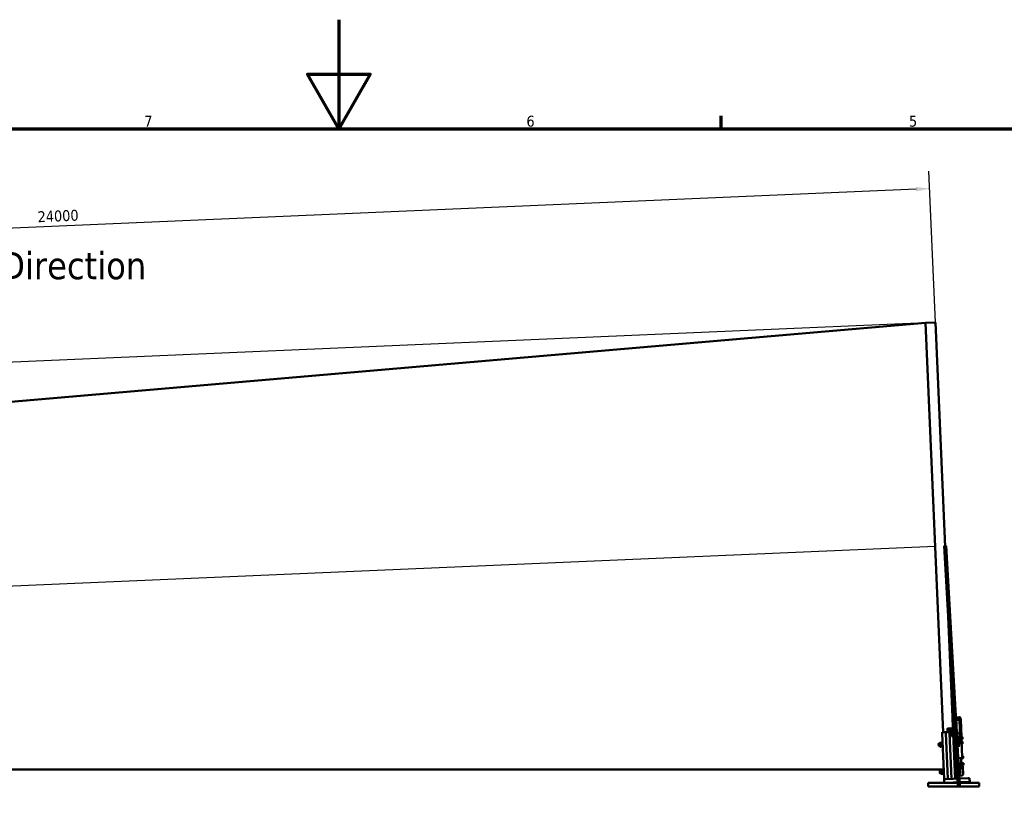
# Model space of a CAD drawing. Header units: millimetres. Extents: x 0 to 63075, y 0 to 44550.
# Tile 15 of 49: x 27150 to 40688, y 33778 to 44550. Entities that reach past the tile are written whole.
import ezdxf

# ---------------------------------------------------------------- set-up
doc = ezdxf.new("R2010")
doc.units = ezdxf.units.MM
doc.header["$LTSCALE"] = 75
for name, color, linetype, lineweight in [('Border (ISO)', 7, 'Continuous', 70), ('Dimension (ISO)', 7, 'Continuous', 25), ('Sketch Geometry (ISO)', 7, 'Continuous', 25), ('Symbol (ISO)', 7, 'Continuous', 25), ('Visible (ISO)', 7, 'Continuous', 50)]:
    doc.layers.add(name, color=color, linetype=linetype, lineweight=lineweight)
doc.styles.add('Label Text (ISO)', font='tahoma.ttf')
doc.styles.add('Note Text (ISO)', font='tahoma.ttf')
doc.dimstyles.new('Default (ISO)', dxfattribs={"dimscale": 75, "dimtxt": 2, "dimasz": 2.5, "dimexe": 3.175, "dimexo": 0, "dimgap": 0.762, "dimtad": 1, "dimrnd": 1e-08, "dimtxsty": 'Note Text (ISO)', "dimcen": 0.09, "dimdle": 10, "dimclrd": 256, "dimclre": 256, "dimclrt": 256, "dimazin": 2, "dimtfac": 1, "dimtmove": 0, "dimatfit": 3, "dimfxl": 1, "dimtolj": 1, "dimtzin": 0, "dimlwd": -1, "dimlwe": -1, "dimarcsym": 0})

# ---------------------------------------------------------------- blocks, each defined once
blk = doc.blocks.new('Borders Default Border')
at = {"layer": 'Border (ISO)'}
blk.add_line((490.58, 574), (490.58, 576.4), dxfattribs=at)
at = {"layer": 'Border (ISO)', "flags": 128}
for points in [[(420.5, 594), (420.5, 574), (414.73, 584), (426.27, 584), (420.5, 574)], [(20, 20), (20, 574), (821, 574), (821, 20), (20, 20)]]:
    blk.add_lwpolyline(points, dxfattribs=at)
at = {"layer": 'Border (ISO)', "char_height": 2, "attachment_point": 7, "style": 'Label Text (ISO)'}
for s, insert in [('7', (384.84, 574.4)), ('6', (454.9, 574.36)), ('5', (525.04, 574.36))]:
    blk.add_mtext(s, dxfattribs=dict(at, insert=insert))
blk = doc.blocks.new('*D34')
at = {"layer": 'Defpoints', "color": 0, "transparency": 16777216}
for p in [(39607, 40381), (14219, 39291), (15835, 38359)]:
    blk.add_point(p, dxfattribs=at)
at = {"layer": 'Dimension (ISO)', "transparency": 16777216}
for p, q in [((9457, 40612), (14162, 40612)), ((14162, 40612), (14219, 39291)), ((39607, 40381), (13981, 39280)), ((14254, 38479), (14227, 39103)), ((15835, 38359), (14024, 38281))]:
    blk.add_line(p, q, dxfattribs=at)
for points in [[(14258, 39105), (14196, 39102), (14219, 39291)], [(14285, 38480), (14223, 38478), (14262, 38292)]]:
    blk.add_solid(points, dxfattribs=at)
at = {"layer": 'Dimension (ISO)', "transparency": 16777216, "insert": (9514, 40833), "char_height": 150, "attachment_point": 1, "style": 'Note Text (ISO)'}
blk.add_mtext('\\A1;\\fTahoma|b0|i0;\\H152.8662;Maximum allowable diameter difference = \\fTahoma|b0|i0;\\H150.0000;1000', dxfattribs=at)
blk = doc.blocks.new('*D35')
at = {"layer": 'Defpoints', "color": 0, "transparency": 16777216}
for p in [(15685, 41198), (39742, 40387), (15807, 38353)]:
    blk.add_point(p, dxfattribs=at)
at = {"layer": 'Dimension (ISO)', "transparency": 16777216}
for p, q in [((39742, 40387), (39652, 42466)), ((39475, 42220), (15872, 41206)), ((15807, 38353), (15675, 41436))]:
    blk.add_line(p, q, dxfattribs=at)
for points in [[(39474, 42251), (39477, 42189), (39663, 42228)], [(15871, 41237), (15873, 41175), (15685, 41198)]]:
    blk.add_solid(points, dxfattribs=at)
at = {"layer": 'Dimension (ISO)', "transparency": 16777216, "insert": (27393, 41915), "char_height": 150, "attachment_point": 1, "rotation": 2.4594, "style": 'Note Text (ISO)'}
blk.add_mtext('\\A1;24000', dxfattribs=at)
blk = doc.blocks.new('*D42')
at = {"layer": 'Defpoints', "color": 0, "transparency": 16777216}
for p in [(48449, 37343), (50267, 36307)]:
    blk.add_point(p, dxfattribs=at)
at = {"layer": 'Dimension (ISO)', "transparency": 16777216}
blk.add_line((41594, 41247), (48286, 37436), dxfattribs=at)
blk.add_solid([(48302, 37463), (48271, 37408), (48449, 37343)], dxfattribs=at)
at = {"layer": 'Dimension (ISO)', "transparency": 16777216, "insert": (41901, 41670), "char_height": 150, "attachment_point": 1, "rotation": 330.3353, "style": 'Note Text (ISO)'}
blk.add_mtext('\\A1; \\fTahoma|b0|i0;\\H149.0446;Ø\\fTahoma|b0|i0;\\H152.8662;4145\\fTahoma|b0|i0;\\H150.0000;\\P\\fTahoma|b0|i0;\\H152.8662;Diameter difference between conical tower flanges is up to 2000mm', dxfattribs=at)

msp = doc.modelspace()

# ---------------------------------------------------------------- linework, layer by layer
at = {"layer": 'Sketch Geometry (ISO)', "linetype": 'Continuous'}
msp.add_line((16477.8298, 36312.2783), (39738.7044, 37311.3572), dxfattribs=at)
at = {"layer": 'Sketch Geometry (ISO)', "color": 1, "linetype": 'Continuous', "lineweight": 100, "true_color": 0xff0000}
msp.add_line((39873.5801, 37317.1502), (40062.0775, 34010.1049), dxfattribs=at)
at = {"layer": 'Visible (ISO)'}
for p, q in [((16388.8957, 38382.8693), (39606.8589, 40381.027)), ((39606.8589, 40381.027), (39741.7345, 40386.8201)), ((39848.5286, 34754.3945), (39606.8589, 40381.027)), ((39606.8589, 40381.027), (39848.5286, 34754.3945)), ((39974.5768, 34965.7126), (39741.7345, 40386.8201)), ((40024.5307, 34967.8582), (39974.5768, 34965.7126)), ((39975.435, 34945.731), (39974.5768, 34965.7126)), ((39975.435, 34945.731), (40011.0515, 34116.4956)), ((40024.5307, 34967.8582), (40025.3889, 34947.8766)), ((40024.9159, 34958.8902), (40072.8717, 34960.95)), ((40025.0783, 34955.1091), (40073.0341, 34957.1688)), ((40025.3889, 34947.8766), (40061.0055, 34118.6411)), ((40074.1861, 34930.3468), (40026.2303, 34928.287)), ((40088.4736, 34923.954), (40087.3216, 34950.776)), ((39907.2663, 34785.0712), (39906.4885, 34803.1807)), ((39941.2749, 34808.9049), (39916.298, 34807.8321)), ((40026.4449, 34923.2916), (40074.4007, 34925.3514)), ((40071.4096, 34925.0799), (40071.5666, 34921.423)), ((40071.5666, 34921.423), (40081.2227, 34696.6066)), ((40088.2288, 34696.6154), (40078.4828, 34923.5249)), ((40088.4736, 34923.954), (40098.5075, 34690.3425)), ((39833.5424, 34753.7508), (39883.4964, 34755.8964)), ((39834.1861, 34738.7646), (39833.5424, 34753.7508)), ((39861.1897, 34110.0588), (39834.1861, 34738.7646)), ((39883.4964, 34755.8964), (39933.4503, 34758.042)), ((39883.4964, 34755.8964), (39884.1401, 34740.9102)), ((39884.1401, 34740.9102), (39883.4964, 34755.8964)), ((39884.1401, 34740.9102), (39911.1436, 34112.2044)), ((39911.1436, 34112.2044), (39884.1401, 34740.9102)), ((39907.2663, 34785.0712), (39908.4734, 34756.9692)), ((39917.0758, 34789.7226), (39942.0528, 34790.7954)), ((39933.4503, 34758.042), (39959.213, 34759.1485)), ((39933.4503, 34758.042), (39934.094, 34743.0558)), ((39934.094, 34743.0558), (39933.4503, 34758.042)), ((39934.094, 34743.0558), (39961.0976, 34114.35)), ((39961.0976, 34114.35), (39934.094, 34743.0558)), ((39937.2572, 34739.3214), (39938.4304, 34740.5998)), ((39937.8385, 34725.7877), (39937.2572, 34739.3214)), ((39937.8385, 34725.7877), (39939.117, 34724.6146)), ((39946.396, 34740.942), (39938.4304, 34740.5998)), ((39938.4304, 34740.5998), (39939.117, 34724.6146)), ((39947.0826, 34724.9567), (39939.117, 34724.6146)), ((39946.2566, 34744.189), (39947.0679, 34745.7448)), ((39946.2566, 34744.189), (39947.2221, 34721.7097)), ((39947.2221, 34721.7097), (39948.1638, 34720.2292)), ((39959.4367, 34747.1529), (39947.6572, 34746.6469)), ((39959.64, 34742.4197), (39947.8605, 34741.9138)), ((39960.2256, 34728.7867), (39948.4461, 34728.2807)), ((39960.6078, 34719.8868), (39948.8283, 34719.3809)), ((39961.043, 34744.8241), (39960.1012, 34746.3046)), ((39960.9142, 34747.8213), (39961.6313, 34748.6028)), ((39962.1372, 34719.3475), (39960.9142, 34747.8213)), ((39962.0085, 34722.3448), (39961.1972, 34720.789)), ((39961.6313, 34748.6028), (39963.8793, 34748.6993)), ((39961.6313, 34748.6028), (39962.9187, 34718.6304)), ((39962.1372, 34719.3475), (39962.9187, 34718.6304)), ((39964.7567, 34728.2706), (39962.8122, 34773.5442)), ((39962.9187, 34718.6304), (39965.1666, 34718.727)), ((39964.7567, 34728.2706), (39965.327, 34714.9935)), ((39965.327, 34714.9935), (39966.0524, 34698.1044)), ((39966.0524, 34698.1044), (39966.0926, 34697.1683)), ((39986.0742, 34698.0266), (39966.0926, 34697.1683)), ((40037.1124, 34744.8383), (40034.1152, 34744.7096)), ((40037.799, 34728.8531), (40034.8018, 34728.7243)), ((40036.2642, 34694.6756), (40084.22, 34696.7353)), ((40037.7725, 34748.1147), (40036.9732, 34748.0803)), ((40036.9732, 34748.0803), (40037.9382, 34725.611)), ((40085.372, 34669.9132), (40037.4162, 34667.8535)), ((40037.6308, 34662.8581), (40085.5866, 34664.9179)), ((40037.6693, 34750.5176), (40045.79, 34750.8664)), ((40038.0507, 34741.6378), (40037.6693, 34750.5176)), ((40038.7376, 34725.6454), (40037.9382, 34725.611)), ((40038.0507, 34741.6378), (40046.1714, 34741.9866)), ((40038.6365, 34728.0003), (40038.0507, 34741.6378)), ((40038.6365, 34728.0003), (40046.7572, 34728.3491)), ((40038.8408, 34723.2425), (40038.6365, 34728.0003)), ((40038.8408, 34723.2425), (40046.9615, 34723.5913)), ((40046.9317, 34749.2638), (40046.4493, 34750.0221)), ((40047.0515, 34746.4725), (40046.9317, 34749.2638)), ((40047.5351, 34735.2139), (40047.0515, 34746.4725)), ((40047.9302, 34726.0162), (40047.5351, 34735.2139)), ((40047.9615, 34725.2859), (40047.5459, 34724.4889)), ((40047.9615, 34725.2859), (40047.9302, 34726.0162)), ((40080.2659, 34718.884), (40083.2631, 34719.0128)), ((40082.5893, 34664.7891), (40083.6245, 34640.687)), ((40089.5932, 34663.4355), (40082.6603, 34663.1377)), ((40089.9905, 34655.5983), (40089.6687, 34663.0913)), ((40099.6595, 34663.5205), (40098.5075, 34690.3425)), ((40101.9553, 34679.9812), (40098.958, 34679.8524)), ((40102.6418, 34663.9959), (40099.6446, 34663.8672)), ((40099.6595, 34663.5205), (40099.9813, 34656.0274)), ((40102.6154, 34683.2575), (40101.816, 34683.2232)), ((40101.816, 34683.2232), (40102.7811, 34660.7539)), ((40102.5034, 34685.865), (40110.6241, 34686.2138)), ((40102.5629, 34684.4796), (40102.5034, 34685.865)), ((40102.5629, 34684.4796), (40110.6836, 34684.8284)), ((40102.6057, 34683.4817), (40102.5629, 34684.4796)), ((40102.6057, 34683.4817), (40110.7265, 34683.8305)), ((40103.1408, 34671.025), (40102.6057, 34683.4817)), ((40103.5804, 34660.7882), (40102.7811, 34660.7539)), ((40103.1408, 34671.025), (40111.2615, 34671.3738)), ((40103.6329, 34659.5662), (40103.1408, 34671.025)), ((40103.6329, 34659.5662), (40111.7537, 34659.915)), ((40103.6924, 34658.1808), (40103.6329, 34659.5662)), ((40111.7551, 34684.4371), (40110.6959, 34686.1023)), ((40111.7745, 34684.4066), (40111.7551, 34684.4371)), ((40111.7758, 34684.3754), (40111.7745, 34684.4066)), ((40112.0648, 34677.6481), (40111.7758, 34684.3754)), ((40112.7877, 34660.3967), (40111.8751, 34658.6467)), ((40112.5784, 34665.6904), (40112.0648, 34677.6481)), ((40112.8044, 34660.4287), (40112.5784, 34665.6904)), ((40112.8044, 34660.4287), (40112.7877, 34660.3967)), ((39785.1903, 34597.793), (39787.5366, 34600.3499)), ((39786.5245, 34566.7293), (39785.1903, 34597.793)), ((39786.5245, 34566.7293), (39789.0814, 34564.3831)), ((39804.0675, 34601.0599), (39787.5366, 34600.3499)), ((39787.5366, 34600.3499), (39789.0814, 34564.3831)), ((39805.6123, 34565.0931), (39789.0814, 34564.3831)), ((39803.7435, 34608.603), (39804.7846, 34610.5995)), ((39803.7435, 34608.603), (39805.9363, 34557.55)), ((39805.9363, 34557.55), (39807.1448, 34555.6501)), ((39831.0525, 34611.7277), (39807.2386, 34610.7049)), ((39832.2326, 34584.253), (39808.4186, 34583.2302)), ((39833.4127, 34556.7784), (39809.5987, 34555.7555)), ((39834.715, 34609.9332), (39833.5065, 34611.8331)), ((39834.4489, 34616.1275), (39835.6441, 34617.43)), ((39837.1738, 34552.686), (39834.4489, 34616.1275)), ((39835.6441, 34617.43), (39839.3907, 34617.5909)), ((39835.6441, 34617.43), (39838.4763, 34551.4908)), ((39836.9077, 34558.8803), (39835.8666, 34556.8838)), ((39837.1738, 34552.686), (39838.4763, 34551.4908)), ((39838.4763, 34551.4908), (39842.2228, 34551.6517)), ((40038.666, 34638.756), (40086.6218, 34640.8157)), ((40086.9934, 34632.1634), (40039.0376, 34630.1037)), ((40044.8455, 34611.4016), (40039.8501, 34611.187)), ((40046.3903, 34575.4347), (40041.3949, 34575.2202)), ((40045.3207, 34618.9839), (40044.5213, 34618.9496)), ((40044.5213, 34618.9496), (40046.7145, 34567.8867)), ((40045.2372, 34620.9272), (40064.4633, 34621.7529)), ((40046.4173, 34593.4525), (40045.2372, 34620.9272)), ((40046.4173, 34593.4525), (40065.6433, 34594.2783)), ((40047.5973, 34565.9778), (40046.4173, 34593.4525)), ((40047.5139, 34567.921), (40046.7145, 34567.8867)), ((40047.5973, 34565.9778), (40066.8234, 34566.8036)), ((40067.5072, 34608.121), (40066.9172, 34621.8583)), ((40068.6873, 34580.6463), (40067.5072, 34608.121)), ((40069.2773, 34566.909), (40068.6873, 34580.6463)), ((40089.9905, 34655.5983), (40090.2836, 34648.7744)), ((40090.4694, 34644.4483), (40090.2836, 34648.7744)), ((40100.2744, 34649.2035), (40099.9813, 34656.0274)), ((40100.2744, 34649.2035), (40100.4602, 34644.8774)), ((40100.4602, 34644.8774), (40110.4801, 34411.5925)), ((40103.5854, 34624.5488), (40101.3375, 34624.4523)), ((40104.8728, 34594.5764), (40102.6249, 34594.4799)), ((40104.8728, 34594.5764), (40103.5854, 34624.5488)), ((40104.3669, 34623.8317), (40103.5854, 34624.5488)), ((40103.6924, 34658.1808), (40111.8132, 34658.5295)), ((40104.3669, 34623.8317), (40105.5899, 34595.3579)), ((40105.2952, 34620.8638), (40104.4959, 34620.8295)), ((40105.5899, 34595.3579), (40104.8728, 34594.5764)), ((40105.1925, 34623.2564), (40113.3132, 34623.6052)), ((40105.5758, 34614.3313), (40105.1925, 34623.2564)), ((40106.2603, 34598.3945), (40105.461, 34598.3602)), ((40105.5758, 34614.3313), (40113.6965, 34614.68)), ((40106.1611, 34600.704), (40105.5758, 34614.3313)), ((40106.1611, 34600.704), (40114.2818, 34601.0528)), ((40106.3631, 34596.0019), (40106.1611, 34600.704)), ((40106.3631, 34596.0019), (40114.4838, 34596.3507)), ((40114.4544, 34622.0129), (40113.9843, 34622.7519)), ((40114.5757, 34619.1886), (40114.4544, 34622.0129)), ((40115.06, 34607.9124), (40114.5757, 34619.1886)), ((40115.4536, 34598.7477), (40115.06, 34607.9124)), ((40115.4842, 34598.035), (40115.0793, 34597.2584)), ((40115.4842, 34598.035), (40115.4536, 34598.7477)), ((40049.0574, 34396.8188), (40097.0132, 34398.8785)), ((40094.016, 34398.7498), (40097.0601, 34327.8749)), ((40098.1107, 34396.6316), (40098.011, 34398.9524)), ((40098.1107, 34396.6316), (40098.8922, 34395.9144)), ((40098.7575, 34399.0486), (40098.8922, 34395.9144)), ((40098.8922, 34395.9144), (40101.1401, 34396.011)), ((40101.2977, 34392.341), (40100.9879, 34399.5551)), ((40101.3265, 34391.6717), (40101.2977, 34392.341)), ((40111.3172, 34392.1008), (40101.3265, 34391.6717)), ((40112.0915, 34426.509), (40109.8435, 34426.4125)), ((40110.4801, 34411.5925), (40111.2885, 34392.7701)), ((40113.3788, 34396.5366), (40111.1309, 34396.4401)), ((40111.2885, 34392.7701), (40111.3172, 34392.1008)), ((40113.3788, 34396.5366), (40112.0915, 34426.509)), ((40112.8729, 34425.7919), (40112.0915, 34426.509)), ((40112.8729, 34425.7919), (40114.0959, 34397.3181)), ((40113.8013, 34422.824), (40113.0019, 34422.7897)), ((40114.0959, 34397.3181), (40113.3788, 34396.5366)), ((40113.7488, 34424.046), (40121.8695, 34424.3948)), ((40113.7916, 34423.0482), (40113.7488, 34424.046)), ((40113.7916, 34423.0482), (40121.9123, 34423.397)), ((40114.3267, 34410.5915), (40113.7916, 34423.0482)), ((40114.7663, 34400.3547), (40113.967, 34400.3204)), ((40114.3267, 34410.5915), (40122.4474, 34410.9403)), ((40114.8188, 34399.1326), (40114.3267, 34410.5915)), ((40114.8188, 34399.1326), (40122.9395, 34399.4814)), ((40122.9604, 34423.9731), (40122.941, 34424.0036)), ((40122.9617, 34423.9419), (40122.9604, 34423.9731)), ((40123.2507, 34417.2146), (40122.9617, 34423.9419)), ((40123.7643, 34405.2568), (40123.2507, 34417.2146)), ((40123.9903, 34399.9952), (40123.7643, 34405.2568)), ((40123.9903, 34399.9952), (40123.9736, 34399.9631)), ((40054.2866, 34275.0718), (40102.2424, 34277.1315)), ((40102.6605, 34267.3968), (40054.7047, 34265.3371)), ((40077.3099, 34321.63), (40078.4832, 34322.9084)), ((40077.8912, 34308.0963), (40077.3099, 34321.63)), ((40077.8912, 34308.0963), (40079.1697, 34306.9231)), ((40088.8266, 34323.3527), (40078.4832, 34322.9084)), ((40078.4832, 34322.9084), (40079.1697, 34306.9231)), ((40089.5132, 34307.3674), (40079.1697, 34306.9231)), ((40093.6825, 34326.8142), (40088.6872, 34326.5997)), ((40089.6527, 34304.1204), (40088.6872, 34326.5997)), ((40094.6481, 34304.335), (40089.6527, 34304.1204)), ((40093.6825, 34326.8142), (40094.0849, 34327.5857)), ((40094.6481, 34304.335), (40093.6825, 34326.8142)), ((40094.6481, 34304.335), (40095.115, 34303.6008)), ((40099.553, 34327.982), (40095.1467, 34327.7927)), ((40100.0606, 34316.1647), (40095.6543, 34315.9754)), ((40100.5826, 34304.0111), (40096.1763, 34303.8219)), ((40100.5971, 34303.6749), (40096.1907, 34303.4856)), ((40098.1042, 34303.5678), (40099.0654, 34281.189)), ((40099.0654, 34281.189), (40099.2452, 34277.0028)), ((40101.0957, 34327.1326), (40100.6287, 34327.8668)), ((40100.967, 34330.1299), (40101.6841, 34330.9114)), ((40102.19, 34301.6561), (40100.967, 34330.1299)), ((40102.0612, 34304.6534), (40101.6589, 34303.8818)), ((40101.6841, 34330.9114), (40103.932, 34331.0079)), ((40101.6841, 34330.9114), (40102.9714, 34300.939)), ((40102.19, 34301.6561), (40102.9714, 34300.939)), ((40102.9714, 34300.939), (40105.2194, 34301.0355)), ((40113.8116, 34334.0275), (40103.8208, 34333.5984)), ((40103.9871, 34329.7267), (40103.8208, 34333.5984)), ((40103.9871, 34329.7267), (40104.8651, 34309.2838)), ((40105.1224, 34303.2927), (40104.8651, 34309.2838)), ((40105.6051, 34292.0555), (40105.1224, 34303.2927)), ((40105.6051, 34292.0555), (40105.8624, 34286.0644)), ((40106.0715, 34281.1971), (40105.8624, 34286.0644)), ((40113.8116, 34334.0275), (40113.9778, 34330.1558)), ((40116.1707, 34331.5336), (40113.9228, 34331.437)), ((40113.9778, 34330.1558), (40114.8559, 34309.7129)), ((40114.8559, 34309.7129), (40115.1132, 34303.7218)), ((40115.1132, 34303.7218), (40115.5959, 34292.4846)), ((40117.4581, 34301.5612), (40115.2102, 34301.4647)), ((40115.8532, 34286.4936), (40115.5959, 34292.4846)), ((40115.8532, 34286.4936), (40116.0622, 34281.6262)), ((40116.0622, 34281.6262), (40120.5702, 34176.6708)), ((40117.4581, 34301.5612), (40116.1707, 34331.5336)), ((40116.9522, 34330.8165), (40116.1707, 34331.5336)), ((40116.9522, 34330.8165), (40118.1752, 34302.3427)), ((40117.8806, 34327.8486), (40117.0812, 34327.8142)), ((40118.1752, 34302.3427), (40117.4581, 34301.5612)), ((40117.7778, 34330.2412), (40125.8985, 34330.5899)), ((40118.1611, 34321.316), (40117.7778, 34330.2412)), ((40118.8456, 34305.3793), (40118.0463, 34305.3449)), ((40118.1611, 34321.316), (40126.2818, 34321.6648)), ((40118.7464, 34307.6888), (40118.1611, 34321.316)), ((40118.7464, 34307.6888), (40126.8672, 34308.0376)), ((40118.9484, 34302.9867), (40118.7464, 34307.6888)), ((40118.9484, 34302.9867), (40127.0691, 34303.3355)), ((40127.0397, 34328.9976), (40126.5696, 34329.7367)), ((40127.161, 34326.1734), (40127.0397, 34328.9976)), ((40127.6453, 34314.8972), (40127.161, 34326.1734)), ((40128.0389, 34305.7325), (40127.6453, 34314.8972)), ((40128.0696, 34305.0197), (40127.6646, 34304.2432)), ((40128.0696, 34305.0197), (40128.0389, 34305.7325)), ((16566.7638, 34241.6873), (39850.7375, 34241.6873)), ((39801.2821, 34223.1385), (39803.6284, 34225.6953)), ((39802.6163, 34192.0747), (39801.2821, 34223.1385)), ((39802.6163, 34192.0747), (39805.1732, 34189.7285)), ((39820.1593, 34226.4053), (39803.6284, 34225.6953)), ((39803.6284, 34225.6953), (39805.1732, 34189.7285)), ((39821.7041, 34190.4385), (39805.1732, 34189.7285)), ((39819.8353, 34233.9484), (39820.8764, 34235.9449)), ((39819.8353, 34233.9484), (39822.0281, 34182.8954)), ((39822.0281, 34182.8954), (39823.2366, 34180.9956)), ((39847.1443, 34237.0731), (39823.3304, 34236.0503)), ((39848.3244, 34209.5985), (39824.5104, 34208.5756)), ((39849.5045, 34182.1238), (39825.6905, 34181.1009)), ((39850.8068, 34235.2786), (39849.5983, 34237.1785)), ((39850.5407, 34241.4729), (39851.7359, 34242.7754)), ((39853.2656, 34178.0314), (39850.5407, 34241.4729)), ((39851.7359, 34242.7754), (39855.4825, 34242.9363)), ((39851.7359, 34242.7754), (39854.5681, 34176.8362)), ((39852.9995, 34184.2257), (39851.9584, 34182.2292)), ((39853.2656, 34178.0314), (39854.5681, 34176.8362)), ((39854.5681, 34176.8362), (39858.3146, 34176.9971)), ((39881.1713, 34110.9171), (40190.8857, 34124.2196)), ((40010.6224, 34126.4863), (40001.0607, 34116.0664)), ((40011.0515, 34116.4956), (40061.0055, 34118.6411)), ((40060.9373, 34236.747), (40055.9419, 34236.5324)), ((40062.4821, 34200.7802), (40057.4867, 34200.5656)), ((40059.2127, 34160.3817), (40107.1685, 34162.4414)), ((40061.4125, 34244.3294), (40060.6131, 34244.295)), ((40060.6131, 34244.295), (40062.8063, 34193.2321)), ((40061.329, 34246.2726), (40080.5551, 34247.0984)), ((40062.5091, 34218.7979), (40061.329, 34246.2726)), ((40062.5091, 34218.7979), (40081.7351, 34219.6237)), ((40063.6891, 34191.3232), (40062.5091, 34218.7979)), ((40063.6057, 34193.2664), (40062.8063, 34193.2321)), ((40063.6891, 34191.3232), (40082.9152, 34192.149)), ((40083.5991, 34233.4664), (40083.009, 34247.2038)), ((40084.7791, 34205.9918), (40083.5991, 34233.4664)), ((40085.3692, 34192.2544), (40084.7791, 34205.9918)), ((40210.8673, 34125.0779), (40190.8857, 34124.2196)), ((40213.0129, 34075.1239), (40210.8673, 34125.0779)), ((39641.7905, 34060.1049), (39641.7905, 34010.1049)), ((40341.7905, 34060.1049), (39641.7905, 34060.1049)), ((40341.7905, 34010.1049), (39641.7905, 34010.1049)), ((39881.1713, 34110.9171), (39861.1897, 34110.0588)), ((39863.3353, 34060.1049), (39861.1897, 34110.0588)), ((39883.3168, 34060.9631), (39863.3353, 34060.1049)), ((39883.3168, 34060.9631), (40193.0313, 34074.2657)), ((40213.0129, 34075.1239), (40193.0313, 34074.2657)), ((40341.7905, 34060.1049), (40341.7905, 34010.1049))]:
    msp.add_line(p, q, dxfattribs=at)
for centre, major_axis, ratio, start_param, end_param in [((40073.3919, 34948.8368), (13.9871, 0.6008), 0.8660254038, 0.2645207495, 1.5707963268), ((40073.3345, 34950.1753), (13.9871, 0.6008), 0.5, 0, 1.5707963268), ((40074.4865, 34923.3532), (13.9871, 0.6008), 0.5, 0, 1.5707963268), ((39916.4793, 34803.6098), (-9.9908, -0.4291), 0.4226182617, 4.7123889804, 6.2831853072), ((39942.8306, 34772.686), (39.9632, 1.7165), 0.906307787, 0, 1.5707963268), ((40021.8272, 34914.282), (9.2359, 10.0649), 0.2679491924, 0.7560713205, 0.7853981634), ((40076.7766, 34916.6422), (-10.0649, 9.2359), 0.2679491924, 5.4977871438, 5.5271139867), ((40074.4865, 34923.3532), (3.9963, 0.1716), 0.5, 0, 1.5707963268), ((39917.2571, 34785.5004), (-9.9908, -0.4291), 0.4226182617, 4.7123889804, 6.2831853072), ((39943.3222, 34761.2394), (-9.9908, -0.4291), 0.4226182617, 4.7123889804, 6.9982267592), ((39942.8306, 34772.686), (19.9816, 0.8582), 0.906307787, 0, 1.5707963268), ((39943.9187, 34747.3522), (19.9816, 0.8582), 0.906307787, 0.0269982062, 1.5707963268), ((40083.4118, 34715.5519), (3.9963, 0.1716), 0.8660254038, 0, 1.5707963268), ((40084.5204, 34689.7418), (13.9871, 0.6008), 0.5, 0, 1.5707963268), ((40085.6724, 34662.9197), (13.9871, 0.6008), 0.5, 0, 1.5707963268), ((40085.6724, 34662.9197), (3.9963, 0.1716), 0.5, 0, 1.5707963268), ((40086.4731, 34644.2766), (3.9963, 0.1716), 0.8660254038, 4.7123889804, 6.2831853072), ((40086.4731, 34644.2766), (13.9871, 0.6008), 0.8660254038, 4.7123889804, 6.2831853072), ((40096.493, 34410.9917), (13.9871, 0.6008), 0.8660254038, 4.7123889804, 6.2831853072), ((40102.0751, 34281.0254), (3.9963, 0.1716), 0.9743700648, 4.7123889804, 6.2831853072), ((40102.0751, 34281.0254), (13.9871, 0.6008), 0.9743700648, 4.7123889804, 6.2831853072), ((40106.5831, 34176.0701), (13.9871, 0.6008), 0.9743700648, 4.7123889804, 6.2831853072)]:
    msp.add_ellipse(centre, major_axis=major_axis, ratio=ratio, start_param=start_param, end_param=end_param, dxfattribs=at)
for points, weights in [([(39947.6572, 34746.6469), (39945.7607, 34744.1945), (39947.8605, 34741.9138)], [1, 1.15470053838, 1]), ([(39947.8605, 34741.9138), (39946.1551, 34735.0114), (39948.4461, 34728.2807)], [1, 1.15470053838, 1]), ([(39948.4461, 34728.2807), (39946.639, 34723.745), (39948.8283, 34719.3809)], [1, 1.15470053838, 1]), ([(39948.8283, 34719.3809), (39948.4242, 34719.8198), (39948.1638, 34720.2292)], [1, 1.02646777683, 1.04387878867]), ([(39959.64, 34742.4197), (39961.5365, 34744.8721), (39959.4367, 34747.1529)], [1, 1.15470053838, 1]), ([(39960.2256, 34728.7867), (39961.931, 34735.689), (39959.64, 34742.4197)], [1, 1.15470053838, 1]), ([(39960.6078, 34719.8868), (39962.4149, 34724.4226), (39960.2256, 34728.7867)], [1, 1.15470053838, 1]), ([(39961.1972, 34720.789), (39960.9728, 34720.3588), (39960.6078, 34719.8868)], [1.04387878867, 1.02646777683, 1]), ([(40047.0515, 34746.4725), (40046.963, 34748.5331), (40045.79, 34750.8664)], [1, 1.0379548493, 1]), ([(40045.79, 34750.8664), (40046.1901, 34750.4296), (40046.4493, 34750.0221)], [1, 1.01316741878, 1.01719867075]), ([(40046.1714, 34741.9866), (40047.14, 34744.412), (40047.0515, 34746.4725)], [1, 1.0379548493, 1]), ([(40047.5351, 34735.2139), (40047.3992, 34738.3785), (40046.1714, 34741.9866)], [1, 1.0379548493, 1]), ([(40046.7572, 34728.3491), (40047.671, 34732.0492), (40047.5351, 34735.2139)], [1, 1.0379548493, 1]), ([(40047.9302, 34726.0162), (40047.8827, 34727.1202), (40046.7572, 34728.3491)], [1, 1.0379548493, 1]), ([(40046.9615, 34723.5913), (40047.9776, 34724.9121), (40047.9302, 34726.0162)], [1, 1.0379548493, 1]), ([(40111.4621, 34684.6207), (40111.1669, 34685.3815), (40110.6241, 34686.2138)], [1.01887565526, 1.01758770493, 1]), ([(40111.7758, 34684.3754), (40111.7659, 34684.607), (40110.6836, 34684.8284)], [1, 1.0379548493, 1]), ([(40110.7265, 34683.8305), (40111.7858, 34684.1439), (40111.7758, 34684.3754)], [1, 1.0379548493, 1]), ([(40112.0648, 34677.6481), (40111.9406, 34680.5387), (40110.7265, 34683.8305)], [1, 1.0379548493, 1]), ([(40111.2615, 34671.3738), (40112.1889, 34674.7576), (40112.0648, 34677.6481)], [1, 1.0379548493, 1]), ([(40112.5784, 34665.6904), (40112.4642, 34668.3494), (40111.2615, 34671.3738)], [1, 1.0379548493, 1]), ([(40111.7537, 34659.915), (40112.6926, 34663.0313), (40112.5784, 34665.6904)], [1, 1.0379548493, 1]), ([(40112.7877, 34660.3967), (40112.6793, 34660.1888), (40111.7537, 34659.915)], [1.00860777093, 1.0330055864, 1]), ([(40111.8132, 34658.5295), (40112.2525, 34659.3949), (40112.4792, 34660.1732)], [1, 1.01651098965, 1.01865687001]), ([(39804.7846, 34610.5995), (39804.7846, 34610.5995), (39807.2386, 34610.7049)], [1.07735026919, 1.07735026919, 1]), ([(39807.2386, 34610.7049), (39803.2495, 34596.7709), (39808.4186, 34583.2302)], [1, 1.15470053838, 1]), ([(39808.4186, 34583.2302), (39804.4296, 34569.2962), (39809.5987, 34555.7555)], [1, 1.15470053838, 1]), ([(39809.5987, 34555.7555), (39807.1448, 34555.6501), (39807.1448, 34555.6501)], [1, 1.07735026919, 1.07735026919]), ([(39831.0525, 34611.7277), (39833.5065, 34611.8331), (39833.5065, 34611.8331)], [1, 1.07735026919, 1.07735026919]), ([(39832.2326, 34584.253), (39836.2217, 34598.187), (39831.0525, 34611.7277)], [1, 1.15470053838, 1]), ([(39833.4127, 34556.7784), (39837.4018, 34570.7124), (39832.2326, 34584.253)], [1, 1.15470053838, 1]), ([(39835.8666, 34556.8838), (39835.8666, 34556.8838), (39833.4127, 34556.7784)], [1.07735026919, 1.07735026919, 1]), ([(40064.4633, 34621.7529), (40066.9172, 34621.8583), (40066.9172, 34621.8583)], [1, 1.0379548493, 1]), ([(40067.5072, 34608.121), (40067.2334, 34614.4965), (40064.4633, 34621.7529)], [1, 1.0379548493, 1]), ([(40065.6433, 34594.2783), (40067.7811, 34601.7455), (40067.5072, 34608.121)], [1, 1.0379548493, 1]), ([(40068.6873, 34580.6463), (40068.4135, 34587.0219), (40065.6433, 34594.2783)], [1, 1.0379548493, 1]), ([(40066.8234, 34566.8036), (40068.9611, 34574.2708), (40068.6873, 34580.6463)], [1, 1.0379548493, 1]), ([(40069.2773, 34566.909), (40069.2773, 34566.909), (40066.8234, 34566.8036)], [1, 1.0379548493, 1]), ([(40111.8751, 34658.6467), (40111.8447, 34658.5884), (40111.8132, 34658.5295)], [1.00225477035, 1.00116302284, 1]), ([(40114.5757, 34619.1886), (40114.4867, 34621.2597), (40113.3132, 34623.6052)], [1, 1.0379548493, 1]), ([(40113.3132, 34623.6052), (40113.7225, 34623.1635), (40113.9843, 34622.7519)], [1, 1.01348375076, 1.01738709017]), ([(40113.6965, 34614.68), (40114.6646, 34617.1175), (40114.5757, 34619.1886)], [1, 1.0379548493, 1]), ([(40115.06, 34607.9124), (40114.9242, 34611.0746), (40113.6965, 34614.68)], [1, 1.0379548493, 1]), ([(40114.2818, 34601.0528), (40115.1958, 34604.7502), (40115.06, 34607.9124)], [1, 1.0379548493, 1]), ([(40115.4536, 34598.7477), (40115.4068, 34599.8389), (40114.2818, 34601.0528)], [1, 1.0379548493, 1]), ([(40114.4838, 34596.3507), (40115.5005, 34597.6566), (40115.4536, 34598.7477)], [1, 1.0379548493, 1]), ([(40122.9617, 34423.9419), (40122.9518, 34424.1734), (40121.8695, 34424.3948)], [1, 1.0379548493, 1]), ([(40121.9123, 34423.397), (40122.9717, 34423.7103), (40122.9617, 34423.9419)], [1, 1.0379548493, 1]), ([(40123.2507, 34417.2146), (40123.1265, 34420.1052), (40121.9123, 34423.397)], [1, 1.0379548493, 1]), ([(40122.4474, 34410.9403), (40123.3748, 34414.324), (40123.2507, 34417.2146)], [1, 1.0379548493, 1]), ([(40123.7643, 34405.2568), (40123.6501, 34407.9159), (40122.4474, 34410.9403)], [1, 1.0379548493, 1]), ([(40122.9395, 34399.4814), (40123.8785, 34402.5978), (40123.7643, 34405.2568)], [1, 1.0379548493, 1]), ([(40123.9736, 34399.9631), (40123.8651, 34399.7553), (40122.9395, 34399.4814)], [1.00860777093, 1.0330055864, 1]), ([(40094.0849, 34327.5857), (40094.1248, 34327.6624), (40095.1467, 34327.7927)], [1.07719130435, 1.0738437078, 1]), ([(40095.1467, 34327.7927), (40093.4023, 34321.7982), (40095.6543, 34315.9754)], [1, 1.15470053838, 1]), ([(40095.6543, 34315.9754), (40093.9171, 34309.8128), (40096.1763, 34303.8219)], [1, 1.15470053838, 1]), ([(40096.1763, 34303.8219), (40094.1854, 34303.5679), (40096.1907, 34303.4856)], [1, 1.15470053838, 1]), ([(40099.553, 34327.982), (40100.5823, 34327.9397), (40100.6287, 34327.8668)], [1, 1.0738437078, 1.07719130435]), ([(40100.0606, 34316.1647), (40101.805, 34322.1592), (40099.553, 34327.982)], [1, 1.15470053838, 1]), ([(40100.5826, 34304.0111), (40102.3198, 34310.1737), (40100.0606, 34316.1647)], [1, 1.15470053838, 1]), ([(40100.5971, 34303.6749), (40102.588, 34303.9288), (40100.5826, 34304.0111)], [1, 1.15470053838, 1]), ([(40127.161, 34326.1734), (40127.072, 34328.2445), (40125.8985, 34330.5899)], [1, 1.0379548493, 1]), ([(40125.8985, 34330.5899), (40126.3078, 34330.1483), (40126.5696, 34329.7367)], [1, 1.01348375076, 1.01738709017]), ([(40126.2818, 34321.6648), (40127.2499, 34324.1023), (40127.161, 34326.1734)], [1, 1.0379548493, 1]), ([(40127.6453, 34314.8972), (40127.5095, 34318.0594), (40126.2818, 34321.6648)], [1, 1.0379548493, 1]), ([(40126.8672, 34308.0376), (40127.7811, 34311.735), (40127.6453, 34314.8972)], [1, 1.0379548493, 1]), ([(40128.0389, 34305.7325), (40127.9921, 34306.8236), (40126.8672, 34308.0376)], [1, 1.0379548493, 1]), ([(40127.0691, 34303.3355), (40128.0858, 34304.6414), (40128.0389, 34305.7325)], [1, 1.0379548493, 1]), ([(39820.8764, 34235.9449), (39820.8764, 34235.9449), (39823.3304, 34236.0503)], [1.07735026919, 1.07735026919, 1]), ([(39823.3304, 34236.0503), (39819.3413, 34222.1163), (39824.5104, 34208.5756)], [1, 1.15470053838, 1]), ([(39824.5104, 34208.5756), (39820.5214, 34194.6416), (39825.6905, 34181.1009)], [1, 1.15470053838, 1]), ([(39825.6905, 34181.1009), (39823.2366, 34180.9956), (39823.2366, 34180.9956)], [1, 1.07735026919, 1.07735026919]), ([(39847.1443, 34237.0731), (39849.5983, 34237.1785), (39849.5983, 34237.1785)], [1, 1.07735026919, 1.07735026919]), ([(39848.3244, 34209.5985), (39852.3135, 34223.5325), (39847.1443, 34237.0731)], [1, 1.15470053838, 1]), ([(39849.5045, 34182.1238), (39853.4936, 34196.0578), (39848.3244, 34209.5985)], [1, 1.15470053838, 1]), ([(39851.9584, 34182.2292), (39851.9584, 34182.2292), (39849.5045, 34182.1238)], [1.07735026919, 1.07735026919, 1]), ([(40080.5551, 34247.0984), (40083.009, 34247.2038), (40083.009, 34247.2038)], [1, 1.0379548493, 1]), ([(40083.5991, 34233.4664), (40083.3252, 34239.8419), (40080.5551, 34247.0984)], [1, 1.0379548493, 1]), ([(40081.7351, 34219.6237), (40083.8729, 34227.0909), (40083.5991, 34233.4664)], [1, 1.0379548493, 1]), ([(40084.7791, 34205.9918), (40084.5053, 34212.3673), (40081.7351, 34219.6237)], [1, 1.0379548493, 1]), ([(40082.9152, 34192.149), (40085.053, 34199.6162), (40084.7791, 34205.9918)], [1, 1.0379548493, 1]), ([(40085.3692, 34192.2544), (40085.3692, 34192.2544), (40082.9152, 34192.149)], [1, 1.0379548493, 1])]:
    msp.add_rational_spline(points, weights, degree=2, dxfattribs=at)

# ---------------------------------------------------------------- block references
at = {"xscale": 75, "yscale": 75, "zscale": 75}
msp.add_blockref('Borders Default Border', (0, 0), dxfattribs=at)

# ---------------------------------------------------------------- texts
at = {"layer": 'Symbol (ISO)', "insert": (24307.0827, 41507.5962), "char_height": 150.000002, "width": 5354.606989, "attachment_point": 1, "style": 'Note Text (ISO)'}
msp.add_mtext('{\\fSymbol|b0|i0;\\H525.0000;¬\\fTahoma|b0|i0;\\H375.0000; Driving Direction}', dxfattribs=at)

# ---------------------------------------------------------------- dimensions: what is measured, and where the dimension line sits
at = {"layer": 'Dimension (ISO)'}
dim = msp.add_linear_dim(base=(15684.7578, 41198.1951), p1=(39741.7345, 40386.8201), p2=(15806.9675, 38352.8702), angle=182.459402, dimstyle='Default (ISO)', override={"dimgap": 0.762, "dimdec": 2, "dimtol": 0, "dimlim": 0, "dimtp": 0, "dimtm": 0, "dimtdec": 2, "dimtofl": 0, "dimatfit": 1}, dxfattribs=at)
dim.commit()
dim.dimension.update_dxf_attribs({"geometry": '*D35', "text_midpoint": (27673.7044, 41713.1329), "dimtype": 160})
dim = msp.add_radius_dim(center=(50267.44, 36307.1602), mpoint=(48449.1901, 37342.7891), text=' \\fTahoma|b0|i0;\\H149.0446;Ø\\fTahoma|b0|i0;\\H152.8662;4145\\fTahoma|b0|i0;\\H150.0000;\\P\\fTahoma|b0|i0;\\H152.8662;Diameter difference between conical tower flanges is up to 2000mm', dimstyle='Default (ISO)', override={"dimgap": 0.762, "dimdec": 2, "dimcen": 0, "dimtol": 0, "dimlim": 0, "dimtp": 0, "dimtm": 0, "dimtdec": 2, "dimtofl": 0, "dimtvp": -0.25}, dxfattribs=at)
dim.commit()
dim.dimension.update_dxf_attribs({"geometry": '*D42', "text_midpoint": (44386.9467, 39656.5398), "dimtype": 164})
dim = msp.add_linear_dim(base=(14219.0575, 39290.5944), p1=(15835.1018, 38359.0833), p2=(39606.8589, 40381.027), angle=272.459402, text='\\fTahoma|b0|i0;\\H152.8662;Maximum allowable diameter difference = \\fTahoma|b0|i0;\\H150.0000;<>', dimstyle='Default (ISO)', override={"dimgap": 0.762, "dimtih": 1, "dimtoh": 1, "dimdec": 2, "dimtol": 0, "dimlim": 0, "dimtp": 0, "dimtm": 0, "dimtdec": 2, "dimtofl": 0, "dimtmove": 1, "dimatfit": 2}, dxfattribs=at)
dim.commit()
dim.dimension.update_dxf_attribs({"geometry": '*D34', "text_midpoint": (14130.5454, 40611.585), "dimtype": 160})

doc.saveas('drawing.dxf')
